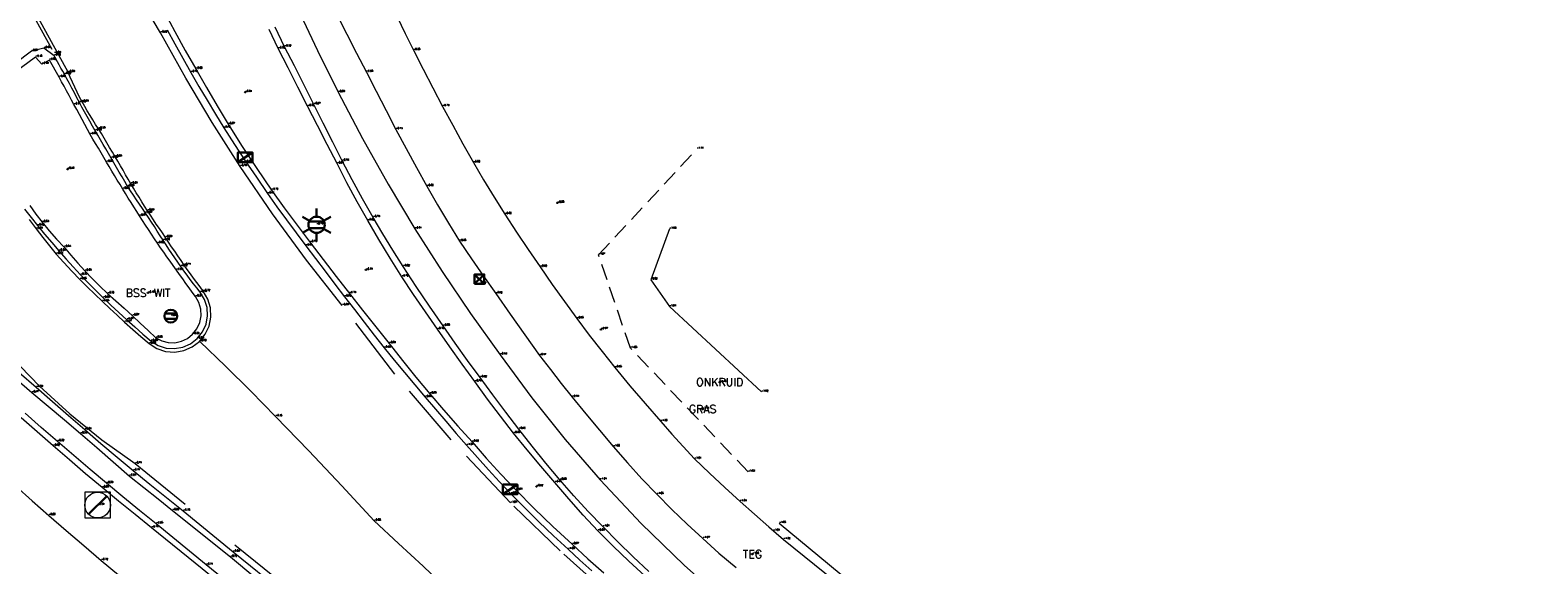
# Model space of a CAD drawing. Header units: metres. Extents: x 110598 to 111426, y 426464 to 427070.
# Tile 8 of 47: x 110627 to 110674, y 426853 to 426870. Entities that reach past the tile are written whole.
import ezdxf
from ezdxf.enums import TextEntityAlignment as Align

# ---------------------------------------------------------------- set-up
doc = ezdxf.new("R2010")
doc.units = ezdxf.units.M
doc.header["$MEASUREMENT"] = 0
for name, pattern in [('AM-AS', [16, 10, -2, 2, -2]), ('DASHED', [0.75, 0.5, -0.25]), ('VH-OPSLUITBAND_100X200', [16, 8, -2, 4, -2]), ('VH-TROTTOIRBAND_180-200', [20, 10, -2, 2, -2, 2, -2]), ('XX-HIDDEN', [4, 2, -2])]:
    doc.linetypes.add(name, pattern=pattern)
for name, color, linetype, lineweight in [('B-OI-RI-GWA_KOLK-S', 30, 'Continuous', 30), ('B-OI-RI-GWA_RIOOLPUT-S', 30, 'Continuous', 30), ('B-WA-WH-INSTEEK-G', 7, 'Continuous', 0), ('B-WA-WH-WATER_GRENS-G', 142, 'Continuous', 0), ('B-WE-AM-AS-G', 10, 'AM-AS', 13), ('B-WE-AM-HOOGTELIJN-G', 252, 'DASHED', 13), ('B-WE-IE-MEUBILAIR_WEGMEUBILAIR-S', 4, 'Continuous', 30), ('B-WE-IE-TERREINAFSCHEIDING_KUNSTMATIG_HEKWERK-G', 22, 'IE-TERREINAFSCHEIDING-KUNSTMATIG', 13), ('B-WE-VH-KANT_ASFALT-G', 7, 'Continuous', 0), ('B-WE-VH-KANTOPSLUITING_ACHTERKANTBAND-G', 50, 'Continuous', 13), ('B-WE-VH-KANTOPSLUITING_OPSLUITBAND_100X200-G', 160, 'VH-OPSLUITBAND_100X200', 13), ('B-WE-VH-KANTOPSLUITING_TROTTOIRBAND_180 200-G', 200, 'VH-TROTTOIRBAND_180-200', 13), ('B-WE-VH-MATERIAALGRENS-G', 52, 'XX-HIDDEN', 13), ('B-WE-VW-MARKERING-G', 252, 'Continuous', 13), ('DTM-Meetpunt', 40, 'Continuous', 0), ('mp', 7, 'Continuous', 0), ('X-XX-AL-HOOGTELABEL-S', 2, 'Continuous', 0), ('X-XX-AL-TEXT-T', 2, 'Continuous', 0)]:
    doc.layers.add(name, color=color, linetype=linetype, lineweight=lineweight)
doc.styles.add('LBD', font='txt.shx')
doc.styles.add('NLCS-ISO', font='arial.ttf')
doc.styles.add('null', font='NLCS.shx')
doc.styles.get("Standard").update_dxf_attribs({"font": 'txt.shx'})
doc.linetypes.add('IE-TERREINAFSCHEIDING-KUNSTMATIG', pattern='A,4,["R",null,S=0.7500000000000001,R=90,X=0,Y=0],4,-2', length=10)

# ---------------------------------------------------------------- blocks, each defined once
blk = doc.blocks.new('B-SIE-WEG_LICHTMAST-SO')
at = {"color": 0, "ltscale": 0.1}
for p, q in [((8.349587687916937e-10, 1.265625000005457), (1.669846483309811e-09, 2.53125000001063)), ((-1.096064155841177, 0.6328125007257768), (-2.192125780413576, 1.265625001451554)), ((1.096064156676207, 0.6328124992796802), (2.192125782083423, 1.26562499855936)), ((-1.096064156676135, -0.6328124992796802), (-2.192125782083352, -1.26562499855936)), ((-8.349587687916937e-10, -1.265625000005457), (-1.669775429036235e-09, -2.53125000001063)), ((1.096064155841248, -0.6328125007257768), (2.192125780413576, -1.265625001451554))]:
    blk.add_line(p, q, dxfattribs=at)
at = {"color": 0, "flags": 128}
for points in [[(-1.162672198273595, 0.4999999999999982), (1.162672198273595, 0.4999999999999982)], [(-1.162672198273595, -0.4999999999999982), (1.162672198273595, -0.4999999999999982)]]:
    blk.add_lwpolyline(points, dxfattribs=at)
at = {"color": 0, "ltscale": 0.1}
blk.add_circle((0, 0), 1.265625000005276, dxfattribs=at)
at = {"color": 0, "style": 'NLCS-ISO'}
blk.add_attdef('TYPE', text='', height=1.8, dxfattribs=at).set_placement((1.669846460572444e-09, 2.53125000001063), align=Align.BOTTOM_CENTER)
blk = doc.blocks.new('B-SRI-KOLK_TROTTOIR-SO')
at = {"color": 0}
blk.add_line((-1.124999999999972, 0), (1.124999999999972, 1.499999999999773), dxfattribs=at)
blk.add_3dface([(-1.124999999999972, 0), (1.124999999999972, 0), (1.124999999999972, 1.499999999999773), (-1.124999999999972, 1.499999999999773)], dxfattribs=at)
blk = doc.blocks.new('MP')
at = {"layer": 'mp', "color": 0, "linetype": 'ByBlock', "lineweight": -2, "elevation": -0.036, "flags": 128}
blk.add_lwpolyline([(-0.005000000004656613, -0.008660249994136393), (-0.01000000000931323, 0), (-0.005000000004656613, 0.008660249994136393), (0.005000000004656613, 0.008660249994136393), (0.01000000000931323, 0), (0.005000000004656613, -0.008660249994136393), (-0.005000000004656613, -0.008660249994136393)], close=True, dxfattribs=at)
blk = doc.blocks.new('B-SRI-KOLK_STRAAT_300X300-SO')
at = {"color": 0}
for p, q in [((-0.7500000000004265, 2.842170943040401e-13), (0.7499999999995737, 1.500000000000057)), ((0.7499999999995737, 2.842170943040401e-13), (-0.7500000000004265, 1.500000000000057))]:
    blk.add_line(p, q, dxfattribs=at)
blk.add_3dface([(-0.7500000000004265, 2.842170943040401e-13), (0.7499999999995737, 2.842170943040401e-13), (0.7499999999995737, 1.500000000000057), (-0.7500000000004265, 1.500000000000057)], dxfattribs=at)
blk = doc.blocks.new('SIE-WEG_VERKEERSBORD_ROND-SO')
at = {"color": 0}
for p, q in [((-0.9165151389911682, 0.3999999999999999), (0.9165151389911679, 0.3999999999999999)), ((-0.9165151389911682, -0.3999999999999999), (0.9165151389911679, -0.3999999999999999))]:
    blk.add_line(p, q, dxfattribs=at)
blk.add_circle((0, 0), 1, dxfattribs=at)
blk = doc.blocks.new('B-SRI-PUT_GWA-SO')
at = {"color": 0}
blk.add_line((-1.414183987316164, -1.41424313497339), (1.414183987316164, 1.41424313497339), dxfattribs=at)
at = {"color": 0, "lineweight": 0}
blk.add_circle((4.18174704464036e-05, -4.181572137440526e-05), 1.999999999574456, dxfattribs=at)
blk.add_3dface([(2.000125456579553, -1.999958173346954), (1.999958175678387, 2.000041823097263), (-2.000041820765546, 1.999874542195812), (-1.999874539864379, -2.000125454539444)], dxfattribs=at)

msp = doc.modelspace()

# ---------------------------------------------------------------- linework, layer by layer
at = {"layer": 'B-WA-WH-INSTEEK-G', "extrusion": (-0.04207946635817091, -0.0825664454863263, 0.9956967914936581), "elevation": -39899.41945326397, "flags": 128}
msp.add_lwpolyline([(-95268.66175077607, 428690.6393319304), (-95255.97842280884, 428686.6682911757), (-95245.39965615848, 428684.3806263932)], dxfattribs=at)
at = {"layer": 'B-WA-WH-WATER_GRENS-G'}
msp.add_polyline3d([(110646.766, 426863.824, -1.925), (110646.178, 426862.244, -2.016), (110646.76, 426861.408, -1.913), (110649.626, 426858.752, -1.922)], dxfattribs=at)
at = {"layer": 'B-WE-AM-AS-G'}
for points in [[(110635.1939680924, 426870.6902920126, -0.605), (110635.8196543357, 426869.3805843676, -0.648), (110636.458, 426868.077, -0.691), (110637.2142353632, 426866.6388900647, -0.7293333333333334), (110638.0104435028, 426865.2225198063, -0.7676666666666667), (110638.846, 426863.8290000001, -0.8060000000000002), (110639.6943628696, 426862.4987856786, -0.8490000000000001), (110640.5785808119, 426861.1921302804, -0.892), (110641.498, 426859.91, -0.935), (110642.4806221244, 426858.5726404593, -0.9610000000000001), (110643.5154979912, 426857.2752936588, -0.9870000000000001), (110644.601, 426856.02, -1.013), (110645.8814481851, 426854.6596285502, -1.034333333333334), (110647.2213383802, 426853.3577636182, -1.055666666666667), (110648.618, 426852.1170000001, -1.077)], [(110632.161, 426860.324, -0.697), (110632.9528229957, 426859.5532383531, -0.7170000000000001), (110633.7371806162, 426858.7748809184, -0.737), (110634.514, 426857.989, -0.757), (110635.5483745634, 426856.9186113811, -0.7963333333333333), (110636.5687652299, 426855.8348838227, -0.8356666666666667), (110637.575, 426854.738, -0.875), (110638.3390690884, 426854.0361991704, -0.8996666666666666), (110639.0967564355, 426853.3275131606, -0.9243333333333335), (110639.848, 426852.612, -0.9490000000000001), (110644.491, 426848.838, -1.045), (110647.953, 426845.932, -1.065), (110653.146, 426841.635, -1.056), (110656.4, 426838.9, -1.007)]]:
    msp.add_polyline3d(points, dxfattribs=at)
at = {"layer": 'B-WE-AM-HOOGTELIJN-G'}
msp.add_polyline3d([(110649.211, 426856.266, -1.034), (110645.546, 426860.115, -1.046), (110644.554, 426863.02, -1.072), (110647.617, 426866.312, -1.408)], dxfattribs=at)
at = {"layer": 'B-WE-IE-TERREINAFSCHEIDING_KUNSTMATIG_HEKWERK-G'}
msp.add_polyline3d([(110650.175, 426854.668, -1.051), (110659.87, 426846.637, -1.027), (110666.351, 426841.051, -0.9420000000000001), (110667.54, 426842.647, -0.9510000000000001)], dxfattribs=at)
at = {"layer": 'B-WE-VH-KANT_ASFALT-G'}
msp.add_polyline3d([(110626.8475278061, 426864.116321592, -0.61), (110627.07, 426863.824, -0.611), (110627.2741456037, 426863.561341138, -0.6173333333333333), (110627.4808186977, 426863.3006663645, -0.6236666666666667), (110627.69, 426863.042, -0.63), (110627.930873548, 426862.7755045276, -0.6353333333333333), (110628.175893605, 426862.5128163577, -0.6406666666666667), (110628.425, 426862.254, -0.646), (110628.6550660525, 426862.0220151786, -0.6486666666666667), (110628.8884151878, 426861.7933330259, -0.6513333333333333), (110629.125, 426861.5680000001, -0.654), (110629.3542549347, 426861.3521214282, -0.6586666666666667), (110629.5852600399, 426861.1381166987, -0.6633333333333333), (110629.818, 426860.926, -0.668), (110630.0697116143, 426860.700452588, -0.6723333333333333), (110630.3233847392, 426860.4771135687, -0.6766666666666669), (110630.579, 426860.256, -0.6810000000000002), (110630.8202100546, 426860.1046148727, -0.6876666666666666), (110631.0906533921, 426860.0153952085, -0.6943333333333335), (110631.3745931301, 426859.9935326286, -0.7010000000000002), (110631.6555070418, 426860.0402992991, -0.7076666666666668), (110631.9170489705, 426860.1529739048, -0.7143333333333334), (110632.144, 426860.325, -0.7210000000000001), (110632.3228208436, 426860.5458327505, -0.7206666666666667), (110632.4436943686, 426860.8029972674, -0.7203333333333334), (110632.4996177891, 426861.0815947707, -0.7200000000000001), (110632.4873511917, 426861.3654847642, -0.7196666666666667), (110632.4076052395, 426861.6382201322, -0.7193333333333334), (110632.265, 426861.884, -0.7190000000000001), (110632.1638066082, 426862.0183412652, -0.7168333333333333), (110632.06341914, 426862.1532858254, -0.7146666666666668), (110631.963841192, 426862.2888288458, -0.7124999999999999), (110631.8650763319, 426862.4249654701, -0.7103333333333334), (110631.7671280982, 426862.561690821, -0.7081666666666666), (110631.67, 426862.699, -0.7060000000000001), (110631.5706180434, 426862.8413234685, -0.7035), (110631.4721172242, 426862.9842581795, -0.7010000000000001), (110631.3745013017, 426863.1277986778, -0.6984999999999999), (110631.2777740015, 426863.2719394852, -0.696), (110631.1819390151, 426863.4166751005, -0.6935), (110631.087, 426863.562, -0.691), (110630.9914696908, 426863.6987256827, -0.6901666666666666), (110630.8968789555, 426863.8361030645, -0.6893333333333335), (110630.8032322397, 426863.9741256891, -0.6885), (110630.7105339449, 426864.1127870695, -0.6876666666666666), (110630.6187884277, 426864.2520806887, -0.6868333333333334), (110630.528, 426864.392, -0.6860000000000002), (110630.4396523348, 426864.5302064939, -0.6845000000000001), (110630.3522384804, 426864.6690054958, -0.6830000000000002), (110630.2657624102, 426864.8083906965, -0.6815), (110630.1802280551, 426864.94835576, -0.6800000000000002), (110630.0956393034, 426865.088894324, -0.6785000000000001), (110630.012, 426865.23, -0.6770000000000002), (110629.9308595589, 426865.3702089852, -0.6718333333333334), (110629.8495751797, 426865.5103345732, -0.6666666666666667), (110629.7681469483, 426865.6503766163, -0.6615), (110629.6865749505, 426865.7903349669, -0.6563333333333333), (110629.6048592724, 426865.9302094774, -0.6511666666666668), (110629.523, 426866.07, -0.646), (110629.437555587, 426866.2155626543, -0.6428333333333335), (110629.351955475, 426866.361033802, -0.6396666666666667), (110629.266199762, 426866.5064132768, -0.6365000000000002), (110629.1802885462, 426866.6517009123, -0.6333333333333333), (110629.0942219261, 426866.7968965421, -0.6301666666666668), (110629.008, 426866.942, -0.627), (110628.9165757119, 426867.0778465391, -0.6243333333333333), (110628.8275519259, 426867.2152781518, -0.6216666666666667), (110628.7409561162, 426867.3542524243, -0.619), (110628.656815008, 426867.4947264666, -0.6163333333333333), (110628.5751545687, 426867.636656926, -0.6136666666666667), (110628.496, 426867.7800000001, -0.611), (110628.4167433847, 426867.9297938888, -0.6076666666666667), (110628.3402232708, 426868.0810039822, -0.6043333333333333), (110628.266464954, 426868.2335802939, -0.601), (110628.1954928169, 426868.3874723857, -0.5976666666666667), (110628.1273303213, 426868.5426293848, -0.5943333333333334), (110628.062, 426868.699, -0.5910000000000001), (110625.576, 426873.229, -0.4779999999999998)], dxfattribs=at)
at = {"layer": 'B-WE-VH-KANTOPSLUITING_ACHTERKANTBAND-G'}
for points in [[(110631.065, 426870.548, -0.549), (110631.380789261, 426869.9631361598, -0.5666666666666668), (110631.7017978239, 426869.3811206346, -0.5843333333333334), (110632.028, 426868.8020000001, -0.602), (110632.3598531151, 426868.2249885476, -0.625), (110632.6968621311, 426867.6509731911, -0.648), (110633.039, 426867.08, -0.671), (110633.4758579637, 426866.3893888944, -0.6820000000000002), (110633.9259134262, 426865.7073048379, -0.693), (110634.389, 426865.034, -0.7040000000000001), (110634.7807134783, 426864.4853389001, -0.7153333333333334), (110635.1810803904, 426863.9429600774, -0.7266666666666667), (110635.59, 426863.407, -0.738), (110635.9921138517, 426862.8752065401, -0.754), (110636.3974521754, 426862.3458666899, -0.77), (110636.806, 426861.819, -0.786), (110637.2151980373, 426861.2978459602, -0.8036666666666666), (110637.627536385, 426860.779172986, -0.8213333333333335), (110638.043, 426860.263, -0.8390000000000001), (110638.4570353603, 426859.7348077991, -0.8526666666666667), (110638.8783960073, 426859.2124406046, -0.8663333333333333), (110639.307, 426858.696, -0.88), (110639.7381009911, 426858.1909723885, -0.886), (110640.1761287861, 426857.6919407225, -0.892), (110640.621, 426857.199, -0.898), (110641.0641323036, 426856.690795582, -0.9123333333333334), (110641.5175283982, 426856.1917264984, -0.9266666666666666), (110641.981, 426855.702, -0.9410000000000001), (110642.5521337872, 426855.1250342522, -0.9506666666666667), (110643.1372512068, 426854.5622546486, -0.9603333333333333), (110643.736, 426854.0140000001, -0.9700000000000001), (110644.2238463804, 426853.5633770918, -0.9806666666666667), (110644.7188892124, 426853.1206721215, -0.9913333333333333)], [(110645.994, 426853.032, -0.907), (110645.4951377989, 426853.4851489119, -0.901), (110645.0086863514, 426853.9515955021, -0.895), (110644.535, 426854.431, -0.889), (110644.0765759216, 426854.9206511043, -0.876), (110643.6314688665, 426855.4224384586, -0.863), (110643.2, 426855.936, -0.8500000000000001), (110642.7616541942, 426856.4391050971, -0.8420000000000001), (110642.3326061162, 426856.950162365, -0.8340000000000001), (110641.913, 426857.469, -0.8260000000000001), (110641.5018457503, 426857.9969235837, -0.8146666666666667), (110641.1004671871, 426858.5323172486, -0.8033333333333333), (110640.709, 426859.075, -0.792), (110640.3158988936, 426859.613573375, -0.7786666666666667), (110639.9275555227, 426860.1555873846, -0.7653333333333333), (110639.544, 426860.701, -0.752), (110639.1695881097, 426861.2434419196, -0.7403333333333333), (110638.7999121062, 426861.7891223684, -0.7286666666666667), (110638.435, 426862.338, -0.7170000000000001), (110638.0723122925, 426862.9145619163, -0.6986666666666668), (110637.7196107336, 426863.4972862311, -0.6803333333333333), (110637.377, 426864.086, -0.662), (110637.0496634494, 426864.6712559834, -0.644), (110636.7322996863, 426865.2619792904, -0.626), (110636.425, 426865.858, -0.608), (110636.1189566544, 426866.4523019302, -0.5910000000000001), (110635.813623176, 426867.0469688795, -0.5740000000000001), (110635.509, 426867.642, -0.5570000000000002), (110635.2042849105, 426868.2389692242, -0.5373333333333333), (110634.9002847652, 426868.8363028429, -0.5176666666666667), (110634.597, 426869.434, -0.498), (110634.3080294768, 426870.0308937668, -0.48)], [(110626.8656066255, 426864.5488797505, -0.5133333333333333), (110627.0553329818, 426864.2874641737, -0.5196666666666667), (110627.253, 426864.032, -0.526), (110627.4718668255, 426863.7669451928, -0.5286666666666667), (110627.6992811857, 426863.5091866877, -0.5313333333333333), (110627.935, 426863.259, -0.534), (110628.1452550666, 426863.0079635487, -0.5376666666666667), (110628.3609562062, 426862.7615908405, -0.5413333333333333), (110628.582, 426862.52, -0.545), (110628.8123935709, 426862.2790992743, -0.5496666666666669), (110629.0480992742, 426862.0433935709, -0.5543333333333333), (110629.289, 426861.813, -0.5590000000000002), (110629.5487096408, 426861.5860051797, -0.5613333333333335), (110629.8060521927, 426861.3563302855, -0.5636666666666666), (110630.061, 426861.124, -0.566), (110630.3049590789, 426860.8970904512, -0.569), (110630.546633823, 426860.6677494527, -0.572), (110630.786, 426860.436, -0.5750000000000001), (110630.9704804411, 426860.3404191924, -0.5845), (110631.1719005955, 426860.2894422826, -0.5940000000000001), (110631.379638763, 426860.2857574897, -0.6034999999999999), (110631.5827400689, 426860.3295591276, -0.613), (110631.770494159, 426860.4185373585, -0.6225000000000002), (110631.933, 426860.548, -0.632), (110632.0641922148, 426860.7152001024, -0.6326666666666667), (110632.1527622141, 426860.9083907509, -0.6333333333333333), (110632.1938230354, 426861.1169124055, -0.634), (110632.1851090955, 426861.3292596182, -0.6346666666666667), (110632.1271011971, 426861.5337158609, -0.6353333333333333), (110632.023, 426861.719, -0.636), (110631.9228735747, 426861.8562127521, -0.631), (110631.8229972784, 426861.9936076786, -0.626), (110631.7233714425, 426862.1311843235, -0.621), (110631.6239963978, 426862.2689422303, -0.616), (110631.524872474, 426862.4068809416, -0.611), (110631.426, 426862.545, -0.606), (110631.3271996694, 426862.6835513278, -0.6041666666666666), (110631.2286523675, 426862.8222827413, -0.6023333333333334), (110631.1303584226, 426862.9611937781, -0.6005), (110631.0323181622, 426863.1002839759, -0.5986666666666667), (110630.9345319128, 426863.2395528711, -0.5968333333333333), (110630.837, 426863.379, -0.595), (110630.7428115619, 426863.5201091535, -0.5911666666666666), (110630.6491633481, 426863.6615774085, -0.5873333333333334), (110630.5560567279, 426863.8034026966, -0.5834999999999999), (110630.4634930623, 426863.9455829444, -0.5796666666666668), (110630.3714737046, 426864.0881160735, -0.5758333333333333), (110630.28, 426864.2310000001, -0.572), (110630.1920471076, 426864.3695288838, -0.5725), (110630.104607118, 426864.5083820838, -0.573), (110630.0176812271, 426864.6475577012, -0.5734999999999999), (110629.9312706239, 426864.7870538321, -0.5740000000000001), (110629.8453764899, 426864.9268685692, -0.5745), (110629.76, 426865.067, -0.5750000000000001), (110629.674730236, 426865.2065338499, -0.5705), (110629.5897678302, 426865.3462550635, -0.566), (110629.5051131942, 426865.4861629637, -0.5615), (110629.4207667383, 426865.6262568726, -0.5570000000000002), (110629.3367288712, 426865.7665361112, -0.5525), (110629.253, 426865.907, -0.548), (110629.1683680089, 426866.0496974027, -0.5453333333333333), (110629.0840549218, 426866.1925834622, -0.5426666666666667), (110629.0000611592, 426866.3356574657, -0.54), (110628.91638714, 426866.4789186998, -0.5373333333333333), (110628.8330332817, 426866.6223664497, -0.5346666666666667), (110628.75, 426866.766, -0.532), (110628.6648143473, 426866.9200480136, -0.5285000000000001), (110628.5798360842, 426867.0742105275, -0.525), (110628.4950653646, 426867.2284872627, -0.5215000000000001), (110628.410502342, 426867.3828779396, -0.518), (110628.3261471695, 426867.5373822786, -0.5145000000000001), (110628.242, 426867.692, -0.511), (110628.1647250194, 426867.8344283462, -0.5086666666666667), (110628.0876265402, 426867.9769523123, -0.5063333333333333), (110628.0107046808, 426868.1195716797, -0.504), (110627.9339595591, 426868.2622862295, -0.5016666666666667), (110627.857391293, 426868.4050957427, -0.4993333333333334), (110627.781, 426868.548, -0.497), (110627.476, 426869.0790000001, -0.4950000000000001), (110627.247, 426868.953, -0.491), (110627.049, 426869.173, -0.483), (110625.099, 426867.737, -0.449)], [(110626.3901040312, 426859.2032730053, -0.4516666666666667), (110626.931, 426858.732, -0.468), (110627.4377382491, 426858.3091286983, -0.4900000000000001), (110627.942408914, 426857.8837919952, -0.512), (110628.445, 426857.456, -0.534), (110628.9535091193, 426857.0188432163, -0.5576666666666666), (110629.4598465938, 426856.5791729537, -0.5813333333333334), (110629.964, 426856.137, -0.605), (110630.4125033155, 426855.7825552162, -0.6223333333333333), (110630.8595059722, 426855.426219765, -0.6396666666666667), (110631.305, 426855.0680000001, -0.657), (110633.109, 426853.62, -0.7240000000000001), (110634.628, 426852.359, -0.777)], [(110637.046, 426849.602, -0.8530000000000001), (110635.461, 426850.828, -0.8320000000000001), (110633.902, 426852.115, -0.775), (110632.357, 426853.37, -0.7110000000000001), (110630.802, 426854.653, -0.652), (110630.2824792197, 426855.0679884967, -0.632), (110629.7664670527, 426855.4873317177, -0.612), (110629.254, 426855.911, -0.5920000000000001), (110628.7426686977, 426856.3410377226, -0.5683333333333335), (110628.2349899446, 426856.7753813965, -0.5446666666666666), (110627.731, 426857.214, -0.521), (110627.2253949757, 426857.6500555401, -0.4996666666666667), (110626.722057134, 426858.088726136, -0.4783333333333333)]]:
    msp.add_polyline3d(points, dxfattribs=at)
at = {"layer": 'B-WE-VH-KANTOPSLUITING_OPSLUITBAND_100X200-G', "extrusion": (0.1036974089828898, 0.1335176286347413, 0.9856063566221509), "elevation": 68465.70095569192}
msp.add_lwpolyline([(174438.1227645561, -399163.822429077), (174426.0765245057, -399163.5976521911), (174421.3155871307, -399163.4734333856)], dxfattribs=at)
at = {"layer": 'B-WE-VH-KANTOPSLUITING_OPSLUITBAND_100X200-G'}
for points in [[(110636.428, 426870.478, -0.629), (110636.729688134, 426869.8863369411, -0.647), (110637.0320215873, 426869.2950033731, -0.665), (110637.335, 426868.7040000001, -0.6830000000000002), (110637.6406804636, 426868.1093303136, -0.7010000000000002), (110637.9470139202, 426867.5149967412, -0.7190000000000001), (110638.254, 426866.921, -0.737), (110638.5678487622, 426866.3269441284, -0.7566666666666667), (110638.8891992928, 426865.7369125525, -0.7763333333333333), (110639.218, 426865.151, -0.796), (110639.5492202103, 426864.5777904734, -0.8150000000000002), (110639.8875711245, 426864.0087609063, -0.8340000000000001), (110640.233, 426863.444, -0.8530000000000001), (110640.6059988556, 426862.8992873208, -0.875), (110640.9810005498, 426862.3559515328, -0.897), (110641.358, 426861.814, -0.919), (110641.8098486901, 426861.1700073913, -0.9346666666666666), (110642.2645182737, 426860.5280032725, -0.9503333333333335), (110642.722, 426859.888, -0.9660000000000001), (110643.0566559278, 426859.4527972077, -0.9733333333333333), (110643.3949974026, 426859.020453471, -0.9806666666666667), (110643.737, 426858.591, -0.9880000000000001), (110644.1570347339, 426858.0736222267, -0.993), (110644.5823831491, 426857.5606040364, -0.9979999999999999), (110645.013, 426857.0520000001, -1.003), (110645.4540782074, 426856.5467927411, -1.019666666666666), (110645.9064889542, 426856.0517080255, -1.036333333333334), (110646.37, 426855.567, -1.053), (110646.8374288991, 426855.0997042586, -1.059666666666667), (110647.3151749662, 426854.6429616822, -1.066333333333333), (110647.803, 426854.197, -1.073), (110648.2965057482, 426853.7402621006, -1.075666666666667), (110648.835, 426853.293, -1.072)], [(110638.2892580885, 426870.4217926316, -0.6533333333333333), (110638.5469255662, 426869.9037910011, -0.6676666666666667), (110638.803, 426869.385, -0.6820000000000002), (110639.0995785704, 426868.8003883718, -0.7000000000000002), (110639.4005843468, 426868.2180438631, -0.7180000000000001), (110639.706, 426867.638, -0.736), (110640.0201753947, 426867.0522206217, -0.7563333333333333), (110640.3388483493, 426866.4688757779, -0.7766666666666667), (110640.662, 426865.888, -0.797), (110640.9814162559, 426865.3477282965, -0.8166666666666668), (110641.3084380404, 426864.8120259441, -0.8363333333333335), (110641.643, 426864.281, -0.8560000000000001), (110642.0018865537, 426863.7292454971, -0.8716666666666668), (110642.3689134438, 426863.182872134, -0.8873333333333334), (110642.744, 426862.642, -0.903), (110643.1148460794, 426862.1009248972, -0.928), (110643.493875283, 426861.5655503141, -0.9530000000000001), (110643.881, 426861.036, -0.9780000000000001), (110644.2684158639, 426860.5224625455, -0.9776666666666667), (110644.6634451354, 426860.0147582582, -0.9773333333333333), (110645.066, 426859.513, -0.9770000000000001), (110645.5330312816, 426858.9477858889, -0.9830000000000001), (110646.007055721, 426858.3884237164, -0.9890000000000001), (110646.488, 426857.835, -0.995), (110646.835874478, 426857.4432160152, -1.001), (110647.1872170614, 426857.0545391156, -1.007), (110647.542, 426856.669, -1.013), (110648.007322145, 426856.2213042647, -1.020666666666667), (110648.4783479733, 426855.7796133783, -1.028333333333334), (110648.955, 426855.344, -1.036), (110649.4026333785, 426854.9449545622, -1.030666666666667), (110649.8549881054, 426854.5512692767, -1.025333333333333), (110650.312, 426854.163, -1.02)]]:
    msp.add_polyline3d(points, dxfattribs=at)
at = {"layer": 'B-WE-VH-KANTOPSLUITING_TROTTOIRBAND_180 200-G'}
for points in [[(110631.1410558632, 426870.0244085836, -0.6885), (110631.3835843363, 426869.5796934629, -0.7010000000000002), (110631.6295706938, 426869.1368816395, -0.7135), (110631.879, 426868.696, -0.7260000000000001), (110632.1292504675, 426868.261559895, -0.7392500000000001), (110632.3828440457, 426867.8290627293, -0.7525), (110632.6397656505, 426867.3985342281, -0.76575), (110632.9, 426866.97, -0.779), (110633.2321516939, 426866.4528971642, -0.787), (110633.5702322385, 426865.9396509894, -0.795), (110633.9141968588, 426865.4303294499, -0.8030000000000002), (110634.264, 426864.925, -0.8110000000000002), (110634.554499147, 426864.5145838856, -0.82125), (110634.848849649, 426864.1069211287, -0.8315), (110635.1470254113, 426863.7020478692, -0.84175), (110635.449, 426863.3, -0.8520000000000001), (110635.7493952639, 426862.903159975, -0.86375), (110636.0505277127, 426862.5068790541, -0.8755000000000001), (110636.3523963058, 426862.1111586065, -0.8872500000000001), (110636.655, 426861.716, -0.899), (110636.9616276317, 426861.3171332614, -0.9115000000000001), (110637.269004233, 426860.9188434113, -0.924), (110637.5771287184, 426860.5211318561, -0.9365), (110637.886, 426860.124, -0.9490000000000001), (110638.2034990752, 426859.7386282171, -0.9575), (110638.5225020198, 426859.3545003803, -0.9660000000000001), (110638.8430039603, 426858.9716223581, -0.9745), (110639.165, 426858.5900000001, -0.9830000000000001), (110639.4850749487, 426858.2136332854, -0.99075), (110639.8066031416, 426857.8385073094, -0.9985), (110640.1295797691, 426857.4646276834, -1.00625), (110640.454, 426857.092, -1.014), (110640.7896199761, 426856.7081319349, -1.02375), (110641.130537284, 426856.328960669, -1.0335), (110641.476686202, 426855.9545592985, -1.04325), (110641.828, 426855.585, -1.053), (110642.2620089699, 426855.1422920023, -1.05875), (110642.703429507, 426854.7069736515, -1.0645), (110643.1521358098, 426854.2791690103, -1.07025), (110643.608, 426853.859, -1.076), (110643.9777356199, 426853.5224343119, -1.08325), (110644.3505012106, 426853.1892276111, -1.0905)], [(110646.123, 426853.168, -1.021), (110645.6368046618, 426853.6235056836, -1.016333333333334), (110645.1590839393, 426854.0878915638, -1.011666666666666), (110644.69, 426854.561, -1.007), (110644.2348679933, 426855.0371754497, -0.9983333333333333), (110643.7884852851, 426855.5215623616, -0.9896666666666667), (110643.351, 426856.0140000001, -0.9810000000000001), (110642.9203548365, 426856.5365001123, -0.9730000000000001), (110642.49566992, 426857.0638561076, -0.9650000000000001), (110642.077, 426857.596, -0.9570000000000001), (110641.6689981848, 426858.1268087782, -0.9440000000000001), (110641.2669812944, 426858.662164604, -0.931), (110640.871, 426859.202, -0.918), (110640.4836864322, 426859.7340014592, -0.9043333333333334), (110640.1010101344, 426860.2693482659, -0.8906666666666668), (110639.723, 426860.808, -0.877), (110639.3019647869, 426861.4199197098, -0.8593333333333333), (110638.8869514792, 426862.035939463, -0.8416666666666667), (110638.478, 426862.656, -0.8240000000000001), (110638.1607806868, 426863.1609159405, -0.8109999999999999), (110637.8507598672, 426863.6702834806, -0.798), (110637.548, 426864.184, -0.785), (110637.2177108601, 426864.7642070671, -0.766), (110636.8966838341, 426865.3495896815, -0.747), (110636.585, 426865.94, -0.728), (110636.2905077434, 426866.5269218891, -0.7083333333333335), (110635.9955076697, 426867.1135887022, -0.6886666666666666), (110635.7, 426867.7, -0.669), (110635.3978615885, 426868.298267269, -0.652), (110635.0951948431, 426868.8962674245, -0.635), (110634.792, 426869.494, -0.618), (110634.5012494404, 426870.1063987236, -0.6013333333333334)], [(110626.7062229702, 426864.4433471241, -0.6163333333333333), (110626.9059014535, 426864.185331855, -0.6186666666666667), (110627.109, 426863.93, -0.621), (110627.3269571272, 426863.6635589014, -0.6253333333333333), (110627.5486383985, 426863.4002082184, -0.6296666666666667), (110627.774, 426863.14, -0.634), (110627.9949439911, 426862.8889480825, -0.639), (110628.2192912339, 426862.6409327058, -0.644), (110628.447, 426862.396, -0.649), (110628.6777461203, 426862.1544864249, -0.653), (110628.9117605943, 426861.9161383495, -0.657), (110629.149, 426861.681, -0.661), (110629.3916609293, 426861.4515143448, -0.6653333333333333), (110629.6363339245, 426861.2241751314, -0.6696666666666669), (110629.883, 426860.999, -0.674), (110630.1330302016, 426860.7747706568, -0.676), (110630.3850367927, 426860.5527648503, -0.6780000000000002), (110630.639, 426860.333, -0.6800000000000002), (110630.8623046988, 426860.1968685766, -0.6876666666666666), (110631.1116651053, 426860.1180260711, -0.6953333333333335), (110631.3726405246, 426860.101038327, -0.7030000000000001), (110631.630117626, 426860.1468891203, -0.7106666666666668), (110631.8691856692, 426860.2529231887, -0.7183333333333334), (110632.076, 426860.413, -0.7260000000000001), (110632.2393655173, 426860.6191227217, -0.7273333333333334), (110632.3484288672, 426860.8584552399, -0.7286666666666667), (110632.3968021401, 426861.1169796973, -0.73), (110632.3816520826, 426861.3795541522, -0.7313333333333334), (110632.3038660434, 426861.630799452, -0.7326666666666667), (110632.168, 426861.8560000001, -0.734), (110632.0642036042, 426861.9877427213, -0.731), (110631.9615817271, 426862.1204023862, -0.728), (110631.8601424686, 426862.2539685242, -0.7250000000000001), (110631.7598938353, 426862.388430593, -0.7220000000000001), (110631.6608437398, 426862.5237779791, -0.7190000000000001), (110631.563, 426862.66, -0.7160000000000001), (110631.4690941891, 426862.7931859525, -0.7140000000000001), (110631.3763415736, 426862.9271775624, -0.7120000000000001), (110631.2847490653, 426863.0619648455, -0.7100000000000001), (110631.1943234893, 426863.1975377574, -0.7080000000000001), (110631.1050715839, 426863.3338861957, -0.7060000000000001), (110631.017, 426863.471, -0.7040000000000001), (110630.9253682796, 426863.6129565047, -0.7023333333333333), (110630.8334554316, 426863.7547311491, -0.7006666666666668), (110630.7412618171, 426863.8963233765, -0.6990000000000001), (110630.6487877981, 426864.037732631, -0.6973333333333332), (110630.5560337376, 426864.1789583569, -0.6956666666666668), (110630.463, 426864.32, -0.694), (110630.3711741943, 426864.4586167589, -0.6933333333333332), (110630.2790782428, 426864.5970541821, -0.6926666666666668), (110630.1867124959, 426864.7353117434, -0.692), (110630.0940773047, 426864.8733889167, -0.6913333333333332), (110630.0011730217, 426865.0112851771, -0.6906666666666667), (110629.908, 426865.149, -0.69), (110629.822853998, 426865.2959421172, -0.6838333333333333), (110629.7376330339, 426865.4428407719, -0.6776666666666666), (110629.6523371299, 426865.5896959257, -0.6715), (110629.566966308, 426865.7365075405, -0.6653333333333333), (110629.4815205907, 426865.883275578, -0.6591666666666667), (110629.396, 426866.0300000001, -0.653), (110629.3131750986, 426866.1719357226, -0.6501666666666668), (110629.2302801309, 426866.3138305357, -0.6473333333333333), (110629.1473151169, 426866.4556844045, -0.6445000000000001), (110629.0642800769, 426866.5974972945, -0.6416666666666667), (110628.9811750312, 426866.7392691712, -0.6388333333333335), (110628.898, 426866.881, -0.636), (110628.8158424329, 426867.0274505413, -0.6328333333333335), (110628.7340804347, 426867.1741222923, -0.6296666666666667), (110628.652714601, 426867.3210141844, -0.6265000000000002), (110628.5717455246, 426867.4681251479, -0.6233333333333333), (110628.4911737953, 426867.6154541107, -0.6201666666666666), (110628.411, 426867.763, -0.617), (110628.3323620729, 426867.9086483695, -0.614), (110628.2541119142, 426868.054505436, -0.611), (110628.1762500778, 426868.2005701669, -0.608), (110628.0987771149, 426868.3468415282, -0.605), (110628.0216935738, 426868.4933184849, -0.602), (110627.945, 426868.64, -0.599), (110627.8917442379, 426868.7357668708, -0.5985), (110627.8386572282, 426868.8316273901, -0.598), (110627.7857391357, 426868.9275812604, -0.5974999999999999), (110627.7329901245, 426869.0236281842, -0.597), (110627.6804103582, 426869.1197678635, -0.5965), (110627.628, 426869.216, -0.596), (110627.307, 426869.449, -0.5890000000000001), (110626.92, 426869.355, -0.5740000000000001), (110624.974, 426867.901, -0.516)], [(110626.5392948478, 426859.3559903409, -0.573), (110627.071, 426858.9, -0.5930000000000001), (110627.5702238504, 426858.4568393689, -0.6093333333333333), (110628.0722304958, 426858.0168335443, -0.6256666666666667), (110628.577, 426857.58, -0.642), (110629.0780192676, 426857.151869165, -0.6653333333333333), (110629.5816924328, 426856.7268636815, -0.6886666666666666), (110630.088, 426856.305, -0.7120000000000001), (110630.6037051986, 426855.8840787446, -0.7336666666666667), (110631.1220453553, 426855.4664065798, -0.7553333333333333), (110631.643, 426855.0520000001, -0.777), (110633.188, 426853.777, -0.8340000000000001), (110634.758, 426852.51, -0.887)], [(110636.902, 426849.456, -0.864), (110635.345, 426850.713, -0.8480000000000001), (110633.779, 426851.987, -0.8), (110632.224, 426853.251, -0.79), (110630.657, 426854.529, -0.737), (110630.1401020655, 426854.939914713, -0.7186666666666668), (110629.6267560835, 426855.3552582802, -0.7003333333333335), (110629.117, 426855.775, -0.6820000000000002), (110628.6055777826, 426856.2035839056, -0.6603333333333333), (110628.0978983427, 426856.6365948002, -0.6386666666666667), (110627.594, 426857.074, -0.617), (110627.0968738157, 426857.5064908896, -0.5953333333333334), (110626.6025336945, 426857.9421635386, -0.5736666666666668)]]:
    msp.add_polyline3d(points, dxfattribs=at)
at = {"layer": 'B-WE-VH-MATERIAALGRENS-G', "extrusion": (-0.5953697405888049, -0.3452945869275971, 0.7254698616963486), "elevation": -213260.4234077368}
msp.add_lwpolyline([(-313763.3248205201, 224791.32612027), (-313761.2471010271, 224791.2665492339), (-313759.1022547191, 224791.1851839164)], dxfattribs=at)
at = {"layer": 'B-WE-VH-MATERIAALGRENS-G'}
for points in [[(110676.166, 426829.607, -1.102), (110670.158, 426834.365, -1.141), (110665.634, 426837.316, -1.12), (110661.309, 426840.179, -1.127), (110654.559, 426844.61, -1.111), (110646.624, 426851.005, -1.109), (110644.9646129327, 426852.3719452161, -1.087), (110643.361418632, 426853.8043811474, -1.065), (110641.817, 426855.3, -1.043), (110639.9690598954, 426857.2589859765, -0.991), (110638.2219209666, 426859.3083796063, -0.9390000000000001), (110636.58, 426861.4430000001, -0.887), (110635.4764485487, 426862.8501141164, -0.8496666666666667), (110634.4200628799, 426864.2929742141, -0.8123333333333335), (110633.412, 426865.77, -0.775), (110632.5443614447, 426867.1314334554, -0.7356666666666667), (110631.7177821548, 426868.5181794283, -0.6963333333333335), (110630.933, 426869.929, -0.657), (110630.1652268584, 426871.2198166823, -0.6163333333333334)], [(110626.283, 426859.859, -0.5550000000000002), (110627.1695019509, 426858.9374823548, -0.5945), (110628.1110860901, 426858.0723235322, -0.634), (110629.1041760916, 426857.2668095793, -0.6735), (110630.145, 426856.524, -0.7130000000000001), (110637.759, 426850.33, -0.9830000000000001)]]:
    msp.add_polyline3d(points, dxfattribs=at)
at = {"layer": 'B-WE-VW-MARKERING-G'}
msp.add_polyline3d([(110626.4329100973, 426855.8192755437, -0.6176666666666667), (110626.9455768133, 426855.3662755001, -0.6393333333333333), (110627.458, 426854.913, -0.661), (110628.0016063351, 426854.4450967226, -0.6813333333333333), (110628.5462739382, 426853.9784292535, -0.7016666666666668), (110629.092, 426853.513, -0.7220000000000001), (110629.6250003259, 426853.0604847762, -0.741)], dxfattribs=at)

# ---------------------------------------------------------------- block references
at = {"layer": 'B-OI-RI-GWA_KOLK-S', "xscale": 0.1999999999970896, "yscale": 0.1999999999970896, "zscale": 0.1999999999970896}
for name, p in [('B-SRI-KOLK_TROTTOIR-SO', (110633.568, 426865.903, -0.8220000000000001)), ('B-SRI-KOLK_STRAAT_300X300-SO', (110640.851, 426862.112, -0.921)), ('B-SRI-KOLK_TROTTOIR-SO', (110641.808, 426855.57, -1.068))]:
    msp.add_blockref(name, p, dxfattribs=at)
at = {"layer": 'B-OI-RI-GWA_RIOOLPUT-S', "xscale": 0.1999999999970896, "yscale": 0.1999999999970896, "zscale": 0.1999999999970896}
msp.add_blockref('B-SRI-PUT_GWA-SO', (110628.977, 426855.2310000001, -0.6850000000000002), dxfattribs=at)
at = {"layer": 'B-WE-IE-MEUBILAIR_WEGMEUBILAIR-S', "xscale": 0.1999999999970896, "yscale": 0.1999999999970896, "zscale": 0.1999999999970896}
for name, p in [('B-SIE-WEG_LICHTMAST-SO', (110635.787, 426863.953, -0.727)), ('SIE-WEG_VERKEERSBORD_ROND-SO', (110631.253, 426861.112, -0.511))]:
    msp.add_blockref(name, p, dxfattribs=at)
at = {"layer": 'DTM-Meetpunt', "xscale": 2.5, "yscale": 2.5, "zscale": 2.5}
for p in [(110633.569, 426868.0790000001, -0.614), (110628.042, 426865.687, -0.428), (110643.278, 426864.634, -0.884), (110637.323, 426862.549, -0.742), (110630.544, 426861.833, -0.483), (110644.632, 426860.698, -0.9700000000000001), (110648.324, 426859.058, -1.458), (110647.793, 426858.221, -1.109), (110642.626, 426855.812, -0.924), (110649.342, 426853.706, -1.056)]:
    msp.add_blockref('MP', p, dxfattribs=at)

# ---------------------------------------------------------------- texts
at = {"layer": 'B-OI-RI-GWA_KOLK-S'}
for s, p in [('-0.82', (110633.568, 426865.903)), ('-0.92', (110640.851, 426862.1120000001)), ('-1.07', (110641.808, 426855.57))]:
    msp.add_text(s, height=0.05, dxfattribs=at).set_placement(p, align=Align.BOTTOM_LEFT)
at = {"layer": 'B-OI-RI-GWA_RIOOLPUT-S'}
msp.add_text('-0.69', height=0.05, dxfattribs=at).set_placement((110628.977, 426855.2310000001), align=Align.BOTTOM_LEFT)
at = {"layer": 'B-WA-WH-WATER_GRENS-G'}
for s, p in [('-1.93', (110646.766, 426863.8240000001)), ('-2.02', (110646.178, 426862.244)), ('-1.91', (110646.76, 426861.408)), ('-1.92', (110649.626, 426858.752))]:
    msp.add_text(s, height=0.05, dxfattribs=at).set_placement(p, align=Align.BOTTOM_LEFT)
at = {"layer": 'B-WE-AM-AS-G'}
for s, p in [('-0.69', (110636.458, 426868.077)), ('-0.81', (110638.846, 426863.8290000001)), ('-0.70', (110632.161, 426860.3240000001)), ('-0.94', (110641.498, 426859.91)), ('-0.76', (110634.514, 426857.989)), ('-1.01', (110644.601, 426856.0200000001)), ('-0.88', (110637.575, 426854.7380000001))]:
    msp.add_text(s, height=0.05, dxfattribs=at).set_placement(p, align=Align.BOTTOM_LEFT)
at = {"layer": 'B-WE-AM-HOOGTELIJN-G'}
for s, p in [('-1.41', (110647.617, 426866.312)), ('-1.07', (110644.554, 426863.0200000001)), ('-1.05', (110645.546, 426860.115)), ('-1.03', (110649.211, 426856.266))]:
    msp.add_text(s, height=0.05, dxfattribs=at).set_placement(p, align=Align.BOTTOM_LEFT)
at = {"layer": 'B-WE-IE-MEUBILAIR_WEGMEUBILAIR-S'}
for s, p in [('-0.73', (110635.787, 426863.953)), ('-0.51', (110631.253, 426861.1120000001))]:
    msp.add_text(s, height=0.05, dxfattribs=at).set_placement(p, align=Align.BOTTOM_LEFT)
at = {"layer": 'B-WE-IE-TERREINAFSCHEIDING_KUNSTMATIG_HEKWERK-G'}
msp.add_text('-1.05', height=0.05, dxfattribs=at).set_placement((110650.175, 426854.668), align=Align.BOTTOM_LEFT)
at = {"layer": 'B-WE-VH-KANT_ASFALT-G'}
for s, p in [('-0.59', (110628.062, 426868.6990000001)), ('-0.61', (110628.496, 426867.7800000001)), ('-0.63', (110629.008, 426866.942)), ('-0.65', (110629.523, 426866.07)), ('-0.68', (110630.012, 426865.23)), ('-0.69', (110630.528, 426864.392)), ('-0.61', (110627.07, 426863.8240000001)), ('-0.69', (110631.087, 426863.562)), ('-0.63', (110627.69, 426863.0420000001)), ('-0.71', (110631.67, 426862.6990000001)), ('-0.65', (110628.425, 426862.2540000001)), ('-0.65', (110629.125, 426861.5680000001)), ('-0.72', (110632.265, 426861.8840000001)), ('-0.67', (110629.818, 426860.926)), ('-0.68', (110630.579, 426860.256)), ('-0.72', (110632.144, 426860.325))]:
    msp.add_text(s, height=0.05, dxfattribs=at).set_placement(p, align=Align.BOTTOM_LEFT)
at = {"layer": 'B-WE-VH-KANTOPSLUITING_ACHTERKANTBAND-G'}
for s, p in [('-0.48', (110627.049, 426869.173)), ('-0.50', (110627.476, 426869.0790000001)), ('-0.50', (110634.597, 426869.434)), ('-0.49', (110627.247, 426868.953)), ('-0.50', (110627.781, 426868.548)), ('-0.60', (110632.028, 426868.8020000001)), ('-0.51', (110628.242, 426867.692)), ('-0.56', (110635.509, 426867.642)), ('-0.53', (110628.75, 426866.766)), ('-0.67', (110633.039, 426867.0800000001)), ('-0.55', (110629.253, 426865.907)), ('-0.61', (110636.425, 426865.858)), ('-0.58', (110629.76, 426865.067)), ('-0.70', (110634.389, 426865.034)), ('-0.53', (110627.253, 426864.032)), ('-0.57', (110630.28, 426864.2310000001)), ('-0.66', (110637.377, 426864.086)), ('-0.60', (110630.837, 426863.3790000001)), ('-0.74', (110635.59, 426863.407)), ('-0.53', (110627.935, 426863.2590000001)), ('-0.55', (110628.582, 426862.5200000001)), ('-0.61', (110631.426, 426862.545)), ('-0.72', (110638.435, 426862.338)), ('-0.56', (110629.289, 426861.8130000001)), ('-0.64', (110632.023, 426861.719)), ('-0.79', (110636.806, 426861.8190000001)), ('-0.57', (110630.061, 426861.124)), ('-0.75', (110639.544, 426860.701)), ('-0.58', (110630.786, 426860.436)), ('-0.63', (110631.933, 426860.548)), ('-0.84', (110638.043, 426860.263)), ('-0.47', (110626.931, 426858.7320000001)), ('-0.88', (110639.307, 426858.696)), ('-0.79', (110640.709, 426859.075)), ('-0.53', (110628.445, 426857.456)), ('-0.83', (110641.913, 426857.469)), ('-0.52', (110627.731, 426857.214)), ('-0.90', (110640.621, 426857.1990000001)), ('-0.59', (110629.254, 426855.9110000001)), ('-0.61', (110629.964, 426856.137)), ('-0.85', (110643.2, 426855.936)), ('-0.94', (110641.981, 426855.702)), ('-0.66', (110631.305, 426855.0680000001)), ('-0.65', (110630.802, 426854.653)), ('-0.97', (110643.736, 426854.0140000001)), ('-0.89', (110644.535, 426854.431)), ('-0.72', (110633.109, 426853.62)), ('-0.71', (110632.357, 426853.37))]:
    msp.add_text(s, height=0.05, dxfattribs=at).set_placement(p, align=Align.BOTTOM_LEFT)
at = {"layer": 'B-WE-VH-KANTOPSLUITING_OPSLUITBAND_100X200-G'}
for s, p in [('-0.68', (110638.803, 426869.385)), ('-0.68', (110637.335, 426868.7040000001)), ('-0.74', (110639.706, 426867.638)), ('-0.74', (110638.254, 426866.921)), ('-0.80', (110640.662, 426865.888)), ('-0.80', (110639.218, 426865.1510000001)), ('-0.86', (110641.643, 426864.2810000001)), ('-0.85', (110640.233, 426863.4440000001)), ('-0.90', (110642.744, 426862.642)), ('-0.92', (110641.358, 426861.8140000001)), ('-0.98', (110643.881, 426861.0360000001)), ('-0.97', (110642.722, 426859.888)), ('-0.98', (110645.066, 426859.513)), ('-0.99', (110643.737, 426858.5910000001)), ('-1.00', (110646.488, 426857.8350000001)), ('-1.00', (110645.013, 426857.0520000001)), ('-1.01', (110647.542, 426856.669)), ('-1.05', (110646.37, 426855.567)), ('-1.04', (110648.955, 426855.344)), ('-1.07', (110647.803, 426854.197)), ('-1.01', (110649.988, 426854.4270000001)), ('-1.02', (110650.312, 426854.163))]:
    msp.add_text(s, height=0.05, dxfattribs=at).set_placement(p, align=Align.BOTTOM_LEFT)
at = {"layer": 'B-WE-VH-KANTOPSLUITING_TROTTOIRBAND_180 200-G'}
for s, p in [('-0.62', (110634.792, 426869.494)), ('-0.57', (110626.92, 426869.355)), ('-0.59', (110627.307, 426869.4490000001)), ('-0.60', (110627.628, 426869.2160000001)), ('-0.60', (110627.945, 426868.6400000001)), ('-0.73', (110631.879, 426868.696)), ('-0.62', (110628.411, 426867.763)), ('-0.67', (110635.7, 426867.7)), ('-0.64', (110628.898, 426866.881)), ('-0.78', (110632.9, 426866.97)), ('-0.65', (110629.396, 426866.0300000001)), ('-0.73', (110636.585, 426865.94)), ('-0.69', (110629.908, 426865.149)), ('-0.81', (110634.264, 426864.925)), ('-0.69', (110630.463, 426864.32)), ('-0.62', (110627.109, 426863.93)), ('-0.79', (110637.548, 426864.184)), ('-0.70', (110631.017, 426863.4710000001)), ('-0.63', (110627.774, 426863.1400000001)), ('-0.85', (110635.449, 426863.3)), ('-0.72', (110631.563, 426862.66)), ('-0.82', (110638.478, 426862.6560000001)), ('-0.65', (110628.447, 426862.396)), ('-0.66', (110629.149, 426861.681)), ('-0.73', (110632.168, 426861.8560000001)), ('-0.90', (110636.655, 426861.7160000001)), ('-0.67', (110629.883, 426860.999)), ('-0.88', (110639.723, 426860.8080000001)), ('-0.68', (110630.639, 426860.333)), ('-0.73', (110632.076, 426860.413)), ('-0.95', (110637.886, 426860.124)), ('-0.92', (110640.871, 426859.202)), ('-0.59', (110627.071, 426858.9000000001)), ('-0.98', (110639.165, 426858.5900000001)), ('-0.64', (110628.577, 426857.5800000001)), ('-0.96', (110642.077, 426857.5960000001)), ('-0.62', (110627.594, 426857.0740000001)), ('-1.01', (110640.454, 426857.092)), ('-0.71', (110630.088, 426856.305)), ('-0.98', (110643.351, 426856.0140000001)), ('-0.68', (110629.117, 426855.7750000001)), ('-1.05', (110641.828, 426855.5850000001)), ('-0.78', (110631.643, 426855.0520000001)), ('-0.74', (110630.657, 426854.529)), ('-1.01', (110644.69, 426854.561)), ('-0.83', (110633.188, 426853.777)), ('-1.08', (110643.608, 426853.859))]:
    msp.add_text(s, height=0.05, dxfattribs=at).set_placement(p, align=Align.BOTTOM_LEFT)
at = {"layer": 'B-WE-VH-MATERIAALGRENS-G'}
for s, p in [('-0.66', (110630.933, 426869.929)), ('-0.59', (110627.624, 426869.287)), ('-0.78', (110633.412, 426865.7700000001)), ('-0.89', (110636.58, 426861.4430000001)), ('-0.71', (110630.145, 426856.524)), ('-1.04', (110641.817, 426855.3))]:
    msp.add_text(s, height=0.05, dxfattribs=at).set_placement(p, align=Align.BOTTOM_LEFT)
at = {"layer": 'B-WE-VW-MARKERING-G'}
for s, p in [('-0.66', (110627.458, 426854.913)), ('-0.72', (110629.092, 426853.513))]:
    msp.add_text(s, height=0.05, dxfattribs=at).set_placement(p, align=Align.BOTTOM_LEFT)
at = {"layer": 'X-XX-AL-HOOGTELABEL-S'}
for s, p in [('-0.61', (110633.569, 426868.0790000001)), ('-0.43', (110628.042, 426865.687)), ('-0.88', (110643.278, 426864.6340000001)), ('-0.74', (110637.323, 426862.549)), ('-0.48', (110630.544, 426861.833)), ('-0.97', (110644.632, 426860.698)), ('-1.46', (110648.324, 426859.0580000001)), ('-1.11', (110647.793, 426858.2210000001)), ('-0.92', (110642.626, 426855.812)), ('-1.06', (110649.342, 426853.706))]:
    msp.add_text(s, height=0.05, dxfattribs=at).set_placement(p, align=Align.BOTTOM_LEFT)
at = {"layer": 'X-XX-AL-TEXT-T', "linetype": 'Continuous', "style": 'LBD'}
for s, p in [('BSS WIT', (110630.544, 426861.833, -0.483)), ('ONKRUID', (110648.324, 426859.058, -1.458)), ('GRAS', (110647.793, 426858.221, -1.109)), ('TEG', (110649.342, 426853.706))]:
    msp.add_text(s, height=0.25, dxfattribs=at).set_placement(p, align=Align.MIDDLE_CENTER)

doc.saveas('drawing.dxf')
